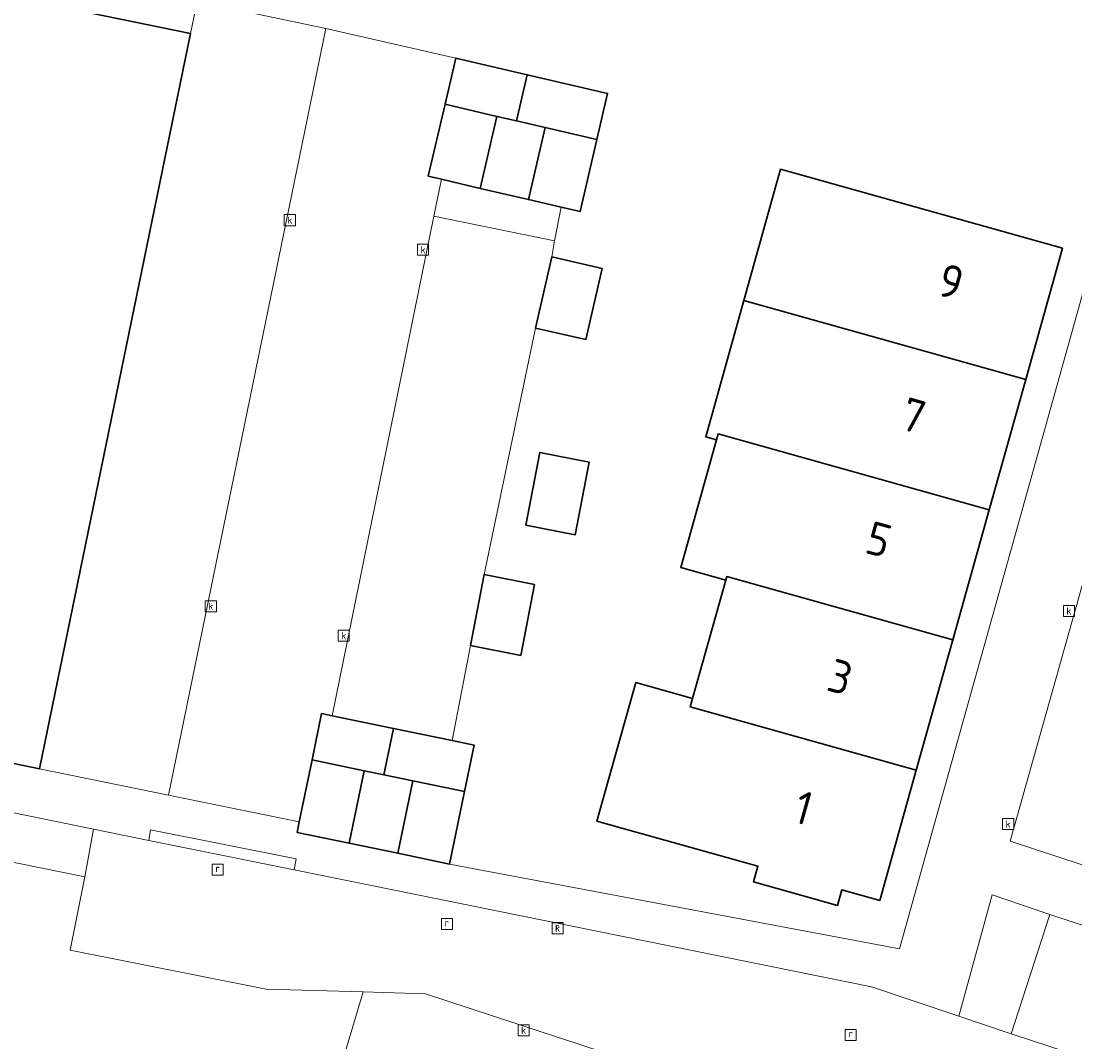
# Model space of a CAD drawing. Extents: x 154024 to 155007, y 472916 to 473908.
# Tile 23 of 49: x 154349 to 154392, y 473641 to 473683. Entities that reach past the tile are written whole.
import ezdxf
from ezdxf.enums import TextEntityAlignment as Align

# ---------------------------------------------------------------- set-up
doc = ezdxf.new("R2010")
doc.units = 0
doc.header["$LTSCALE"] = 0.75
doc.layers.get('0').update_dxf_attribs({"linetype": 'CONTINUOUS'})
for name, color, linetype, lineweight in [('B-RO-GR-BEPLANTING_CULTUUR_HEESTERS-GV', 252, 'CONTINUOUS', 18), ('B-RO-OG-BEBOUWING-GV', 6, 'CONTINUOUS', 35), ('B-RO-OG-BEBOUWING-T18', 1, 'CONTINUOUS', 18), ('B-RO-OG-TERREIN_CULTUURSCHEIDING-GV', 252, 'CONTINUOUS', 18), ('B-RO-OG-TERREIN_ERF-GV', 252, 'CONTINUOUS', 18), ('B-RO-RI-GWA_KOLK-S', 252, 'CONTINUOUS', 25), ('B-RO-RI-GWA_RIOOLPUT-S', 252, 'CONTINUOUS', 25), ('B-RO-VH-VERHARDING_BEDRIJFSVLOERPLAAT-GV', 252, 'CONTINUOUS', 18), ('B-RO-VH-VERHARDING_BETONSTRAATSTEEN-GV', 252, 'CONTINUOUS', 18), ('B-RO-VH-VERHARDING_TEGEL-GV', 252, 'CONTINUOUS', 18)]:
    doc.layers.add(name, color=color, linetype=linetype, lineweight=lineweight)
doc.styles.add('NLCS-ISO', font='NLCS-ISO.ttf')
doc.styles.add('NLCS-ISO-M200-T18', font='NLCS-ISO.ttf', dxfattribs={"height": 0.36})

# ---------------------------------------------------------------- blocks, each defined once
blk = doc.blocks.new('SRI-PUT_INSPECTIEPUT_RIOOLPUT-SO')
at = {"color": 0, "linetype": 'ByBlock', "lineweight": 18}
blk.add_lwpolyline([(-1.12, -1.12), (1.12, -1.12), (1.12, 1.12), (-1.12, 1.12)], close=True, dxfattribs=at)
at = {"color": 0, "linetype": 'ByBlock', "lineweight": 18, "style": 'NLCS-ISO'}
blk.add_text('r', height=1.5, dxfattribs=at).set_placement((0, 0.28), align=Align.MIDDLE_CENTER)
blk = doc.blocks.new('SRI-KOLK-SO')
at = {"color": 0, "linetype": 'ByBlock', "lineweight": 18}
blk.add_lwpolyline([(-1.125, -1.125), (1.125, -1.125), (1.125, 1.125), (-1.125, 1.125)], close=True, dxfattribs=at)
at = {"color": 0, "linetype": 'ByBlock', "lineweight": 18, "style": 'NLCS-ISO'}
blk.add_text('k', height=1.5, dxfattribs=at).set_placement((0, 0), align=Align.MIDDLE_CENTER)

msp = doc.modelspace()

# ---------------------------------------------------------------- linework, layer by layer
at = {"layer": 'B-RO-GR-BEPLANTING_CULTUUR_HEESTERS-GV', "flags": 128}
for points in [[(154392.722, 473660.656), (154389.527, 473649.297), (154400.139, 473645.812), (154400.975, 473648.223), (154393.111, 473650.665), (154392.686, 473652.457), (154392.994, 473654.696), (154394.697, 473660.149)], [(154391.146, 473646.309), (154388.79, 473647.112), (154387.436, 473642.167), (154389.567, 473641.456)]]:
    msp.add_lwpolyline(points, close=True, dxfattribs=at)
at = {"layer": 'B-RO-OG-BEBOUWING-GV', "flags": 128}
for points in [[(154341.05, 473685.249), (154339.811, 473685.503), (154339.33, 473683.159), (154336.695, 473670.32), (154338.164, 473670.018), (154336.222, 473660.478), (154335.242, 473655.663), (154335.17, 473655.309), (154350.03, 473652.231), (154356.17, 473682.145)], [(154369.44, 473678.591), (154369.877, 473680.47), (154366.968, 473681.146), (154366.532, 473679.266), (154368.642, 473678.776)], [(154369.877, 473680.47), (154369.44, 473678.591), (154370.606, 473678.32), (154372.709, 473677.832), (154373.145, 473679.711)], [(154368.642, 473678.776), (154366.532, 473679.266), (154365.852, 473676.338), (154366.382, 473676.215), (154367.962, 473675.848)], [(154369.44, 473678.591), (154368.642, 473678.776), (154367.962, 473675.848), (154369.926, 473675.392), (154370.606, 473678.32)], [(154372.709, 473677.832), (154370.606, 473678.32), (154369.926, 473675.392), (154371.251, 473675.084), (154372.029, 473674.903)], [(154390.158, 473668.069), (154391.655, 473673.41), (154380.187, 473676.624), (154378.69, 473671.282)], [(154370.217, 473670.161), (154372.263, 473669.696), (154372.92, 473672.59), (154370.875, 473673.055)], [(154378.69, 473671.282), (154377.138, 473665.743), (154377.581, 473665.619), (154377.649, 473665.861), (154388.674, 473662.772), (154390.158, 473668.069)], [(154377.581, 473665.619), (154376.124, 473660.419), (154377.953, 473659.906), (154377.994, 473660.052), (154387.19, 473657.475), (154388.674, 473662.772), (154377.649, 473665.861)], [(154372.402, 473664.709), (154370.389, 473665.102), (154369.813, 473662.151), (154371.827, 473661.759)], [(154370.179, 473659.738), (154368.128, 473660.137), (154367.565, 473657.25), (154369.616, 473656.85)], [(154376.604, 473655.092), (154376.51, 473654.755), (154385.706, 473652.179), (154387.19, 473657.475), (154377.994, 473660.052), (154377.953, 473659.906)], [(154385.706, 473652.179), (154376.51, 473654.755), (154376.604, 473655.092), (154374.293, 473655.739), (154372.715, 473650.106), (154379.263, 473648.271), (154379.085, 473647.636), (154382.503, 473646.678), (154382.681, 473647.314), (154384.222, 473646.882)], [(154363.241, 473652.153), (154364.044, 473651.987), (154364.436, 473653.876), (154361.939, 473654.394), (154361.512, 473654.483), (154361.12, 473652.594)], [(154367.329, 473651.305), (154367.721, 473653.194), (154366.823, 473653.38), (154364.436, 473653.876), (154364.044, 473651.987), (154365.216, 473651.744)], [(154361.12, 473652.594), (154360.597, 473650.075), (154360.509, 473649.65), (154362.63, 473649.21), (154363.241, 473652.153)], [(154364.605, 473648.8), (154365.216, 473651.744), (154364.044, 473651.987), (154363.241, 473652.153), (154362.63, 473649.21)], [(154364.605, 473648.8), (154366.718, 473648.361), (154367.329, 473651.305), (154365.216, 473651.744)]]:
    msp.add_lwpolyline(points, close=True, dxfattribs=at)
at = {"layer": 'B-RO-OG-TERREIN_CULTUURSCHEIDING-GV', "flags": 128}
msp.add_lwpolyline([(154372.96, 473640.713), (154365.743, 473643.086), (154363.203, 473643.158), (154361.797, 473638.429), (154371.212, 473635.315)], close=True, dxfattribs=at)
at = {"layer": 'B-RO-OG-TERREIN_ERF-GV', "flags": 128}
for points in [[(154341.05, 473685.249), (154356.17, 473682.145), (154356.44, 473683.444), (154361.679, 473682.348), (154366.968, 473681.146), (154369.877, 473680.47), (154373.145, 473679.711), (154372.709, 473677.832), (154372.029, 473674.903), (154371.251, 473675.084), (154370.983, 473673.706), (154370.875, 473673.055), (154372.92, 473672.59), (154372.263, 473669.696), (154370.217, 473670.161), (154368.128, 473660.137), (154370.179, 473659.738), (154369.616, 473656.85), (154367.565, 473657.25), (154366.823, 473653.38), (154367.721, 473653.194), (154367.329, 473651.305), (154366.718, 473648.361), (154385.022, 473644.911), (154393.299, 473674.495)], [(154361.797, 473638.429), (154363.203, 473643.158), (154359.253, 473643.27), (154351.28, 473644.859), (154351.878, 473647.844), (154332.962, 473651.678), (154332.295, 473651.813), (154331.173, 473645.624), (154333.347, 473644.901), (154330.918, 473632.229)]]:
    msp.add_lwpolyline(points, dxfattribs=at)
for points in [[(154374.293, 473655.739), (154376.604, 473655.092), (154377.953, 473659.906), (154376.124, 473660.419), (154377.581, 473665.619), (154377.138, 473665.743), (154378.69, 473671.282), (154380.187, 473676.624), (154391.655, 473673.41), (154390.158, 473668.069), (154388.674, 473662.772), (154387.19, 473657.475), (154385.706, 473652.179), (154384.222, 473646.882), (154382.681, 473647.314), (154382.503, 473646.678), (154379.085, 473647.636), (154379.263, 473648.271), (154372.715, 473650.106)], [(154372.402, 473664.709), (154371.827, 473661.759), (154369.813, 473662.151), (154370.389, 473665.102)]]:
    msp.add_lwpolyline(points, close=True, dxfattribs=at)
at = {"layer": 'B-RO-VH-VERHARDING_BEDRIJFSVLOERPLAAT-GV', "flags": 128}
for points in [[(154334.876, 473653.337), (154332.669, 473653.745), (154332.295, 473651.813), (154332.962, 473651.678), (154351.878, 473647.844), (154352.23, 473649.783)], [(154354.554, 473649.75), (154354.476, 473649.314), (154360.394, 473648.128), (154360.478, 473648.576)]]:
    msp.add_lwpolyline(points, close=True, dxfattribs=at)
at = {"layer": 'B-RO-VH-VERHARDING_BETONSTRAATSTEEN-GV', "flags": 128}
for points in [[(154361.679, 473682.348), (154356.44, 473683.444), (154356.17, 473682.145), (154350.03, 473652.231), (154355.279, 473651.162)], [(154366.076, 473674.712), (154366.382, 473676.215), (154365.852, 473676.338), (154366.532, 473679.266), (154366.968, 473681.146), (154361.679, 473682.348), (154355.279, 473651.162), (154360.597, 473650.075), (154361.12, 473652.594), (154361.512, 473654.483), (154361.939, 473654.394)], [(154370.217, 473670.161), (154370.875, 473673.055), (154370.983, 473673.706), (154366.076, 473674.712), (154361.939, 473654.394), (154364.436, 473653.876), (154366.823, 473653.38), (154367.565, 473657.25), (154368.128, 473660.137)], [(154403.09, 473642.379), (154391.146, 473646.309), (154389.567, 473641.456), (154401.525, 473637.533)]]:
    msp.add_lwpolyline(points, close=True, dxfattribs=at)
msp.add_lwpolyline([(154401.525, 473637.533), (154389.567, 473641.456), (154387.436, 473642.167), (154383.882, 473643.36), (154360.394, 473648.128), (154354.476, 473649.314), (154352.23, 473649.783), (154351.878, 473647.844), (154351.28, 473644.859), (154359.253, 473643.27), (154363.203, 473643.158), (154365.743, 473643.086), (154372.96, 473640.713), (154375.815, 473639.772), (154382.111, 473637.696), (154387.718, 473635.847), (154393.921, 473633.814)], dxfattribs=at)
at = {"layer": 'B-RO-VH-VERHARDING_TEGEL-GV', "flags": 128}
for points in [[(154409.533, 473686.115), (154407.343, 473686.888), (154405.613, 473687.607), (154402.745, 473688.545), (154399.527, 473689.749), (154393.404, 473674.564), (154393.299, 473674.495), (154385.022, 473644.911), (154366.718, 473648.361), (154364.605, 473648.8), (154362.63, 473649.21), (154360.509, 473649.65), (154360.597, 473650.075), (154355.279, 473651.162), (154350.03, 473652.231), (154335.17, 473655.309)], [(154400.139, 473645.812), (154389.527, 473649.297), (154392.722, 473660.656)], [(154335.17, 473655.309), (154334.876, 473653.337), (154352.23, 473649.783), (154354.476, 473649.314), (154354.554, 473649.75), (154360.478, 473648.576), (154360.394, 473648.128), (154383.882, 473643.36), (154387.436, 473642.167), (154388.79, 473647.112), (154391.146, 473646.309), (154403.09, 473642.379)]]:
    msp.add_lwpolyline(points, dxfattribs=at)
msp.add_lwpolyline([(154369.926, 473675.392), (154367.962, 473675.848), (154366.382, 473676.215), (154366.076, 473674.712), (154370.983, 473673.706), (154371.251, 473675.084)], close=True, dxfattribs=at)

# ---------------------------------------------------------------- block references
at = {"layer": 'B-RO-RI-GWA_KOLK-S', "xscale": 0.2, "yscale": 0.2, "zscale": 0.2}
for p in [(154360.217, 473674.553), (154365.64, 473673.349), (154357.002, 473658.849), (154391.916, 473658.655), (154362.409, 473657.652), (154389.446, 473649.987), (154371.11, 473645.751), (154369.728, 473641.594)]:
    msp.add_blockref('SRI-KOLK-SO', p, dxfattribs=at)
at = {"layer": 'B-RO-RI-GWA_RIOOLPUT-S', "xscale": 0.2, "yscale": 0.2, "zscale": 0.2}
for p in [(154357.278, 473648.13), (154366.606, 473645.915), (154371.11, 473645.751), (154383.041, 473641.411)]:
    msp.add_blockref('SRI-PUT_INSPECTIEPUT_RIOOLPUT-SO', p, dxfattribs=at)

# ---------------------------------------------------------------- texts
at = {"layer": 'B-RO-OG-BEBOUWING-T18', "style": 'NLCS-ISO-M200-T18'}
for s, p in [('9', (154387.119, 473672.049)), ('7', (154385.593, 473666.602)), ('5', (154384.181, 473661.563)), ('3', (154382.614, 473655.971)), ('1', (154381.123, 473650.649))]:
    msp.add_text(s, height=1.35, rotation=344.3, dxfattribs=at).set_placement(p, align=Align.MIDDLE)

doc.saveas('drawing.dxf')
